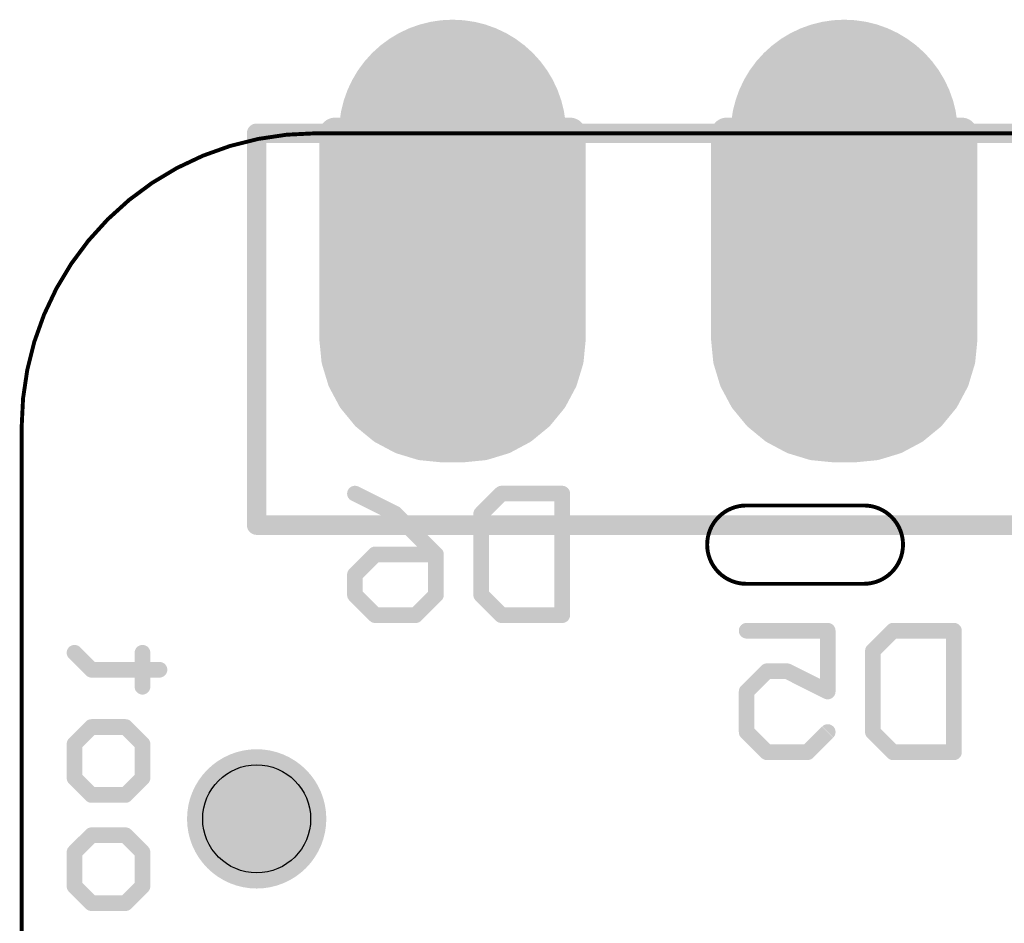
# Model space of a CAD drawing. Extents: x 63.5 to 84.5, y 8.2 to 27.4.
# Tile 4 of 7: x 63.5 to 69.9, y 21.5 to 27.4. Entities that reach past the tile are written whole.
import ezdxf

# ---------------------------------------------------------------- set-up
doc = ezdxf.new("R2010")
doc.units = 0
for name, color, linetype in [('20', 213, 'CONTINUOUS'), ('22', 140, 'CONTINUOUS'), ('26', 140, 'CONTINUOUS'), ('30', 253, 'CONTINUOUS')]:
    doc.layers.add(name, color=color, linetype=linetype)

# ---------------------------------------------------------------- blocks, each defined once
blk = doc.blocks.new('ROUNDP')
at = {"const_width": 0.5}
blk.add_lwpolyline([(0, -0.25, 1), (0, 0.25, 1), (0, -0.25)], format="xyb", dxfattribs=at)

msp = doc.modelspace()

# ---------------------------------------------------------------- linework, layer by layer
at = {"layer": '20'}
for points, const_width in [([(65.405, 26.67, 0.4142), (63.5, 24.765)], 0.0254), ([(65.405, 26.6764, 1), (65.405, 26.6637)], 0.0127), ([(65.405, 26.6637, 1), (65.405, 26.6764)], 0.0127), ([(63.5063, 24.765, 1), (63.4937, 24.765)], 0.0127), ([(63.4937, 24.765, 1), (63.5063, 24.765)], 0.0127), ([(68.199, 24.257, 0.4142), (67.945, 24.003)], 0.0254), ([(68.199, 24.2634, 1), (68.199, 24.2507)], 0.0127), ([(68.199, 24.2507, 1), (68.199, 24.2634)], 0.0127), ([(68.961, 24.2634, 1), (68.961, 24.2507)], 0.0127), ([(69.215, 24.003, 0.4142), (68.961, 24.257)], 0.0254), ([(68.961, 24.2507, 1), (68.961, 24.2634)], 0.0127), ([(67.945, 24.003, 0.4142), (68.199, 23.749)], 0.0254), ([(67.9514, 24.003, 1), (67.9387, 24.003)], 0.0127), ([(67.9387, 24.003, 1), (67.9514, 24.003)], 0.0127), ([(68.961, 23.749, 0.4142), (69.215, 24.003)], 0.0254), ([(69.2214, 24.003, 1), (69.2087, 24.003)], 0.0127), ([(69.2087, 24.003, 1), (69.2214, 24.003)], 0.0127), ([(68.199, 23.7554, 1), (68.199, 23.7427)], 0.0127), ([(68.199, 23.7427, 1), (68.199, 23.7554)], 0.0127), ([(68.961, 23.7554, 1), (68.961, 23.7427)], 0.0127), ([(68.961, 23.7427, 1), (68.961, 23.7554)], 0.0127)]:
    msp.add_lwpolyline(points, format="xyb", dxfattribs=dict(at, const_width=const_width))
at = {"layer": '20', "const_width": 0.0254}
for points in [[(65.405, 26.67), (82.55, 26.67)], [(63.5, 24.765), (63.5, 10.795)], [(68.199, 24.257), (68.961, 24.257)], [(68.961, 23.749), (68.199, 23.749)]]:
    msp.add_lwpolyline(points, dxfattribs=at)
at = {"layer": '20'}
msp.add_circle((65.024, 22.225), 0.35, dxfattribs=at)
at = {"layer": '22', "const_width": 0.0635}
for points in [[(65.0558, 26.67, 1), (64.9922, 26.67)], [(65.024, 26.7018, 1), (65.024, 26.6383)], [(64.9922, 24.13, 1), (65.0558, 24.13)], [(65.024, 24.1618, 1), (65.024, 24.0983)]]:
    msp.add_lwpolyline(points, format="xyb", dxfattribs=at)
at = {"layer": '22', "const_width": 0.127}
for points in [[(65.024, 24.13), (65.024, 26.67)], [(65.024, 26.67), (82.804, 26.67)], [(82.804, 24.13), (65.024, 24.13)]]:
    msp.add_lwpolyline(points, dxfattribs=at)
at = {"layer": '26', "const_width": 0.1016}
for points in [[(65.6612, 24.3339), (65.9239, 24.2025)], [(66.4798, 24.2025), (66.6112, 24.3339)], [(66.6112, 24.3339), (67.0052, 24.3339)], [(67.0052, 24.3339), (67.0052, 23.5458)], [(65.9239, 24.2025), (66.1866, 23.9398)], [(66.4798, 23.6771), (66.4798, 24.2025)], [(65.6612, 23.8085), (65.7926, 23.9398)], [(65.7926, 23.9398), (66.1866, 23.9398)], [(66.1866, 23.9398), (66.1866, 23.6771)], [(65.6612, 23.6771), (65.6612, 23.8085)], [(65.7926, 23.5458), (65.6612, 23.6771)], [(66.1866, 23.6771), (66.0553, 23.5458)], [(66.6112, 23.5458), (66.4798, 23.6771)], [(66.0553, 23.5458), (65.7926, 23.5458)], [(67.0052, 23.5458), (66.6112, 23.5458)], [(68.2012, 23.4449), (68.7266, 23.4449)], [(68.7266, 23.4449), (68.7266, 23.0508)], [(69.0198, 23.3135), (69.1512, 23.4449)], [(69.1512, 23.4449), (69.5452, 23.4449)], [(69.5452, 23.4449), (69.5452, 22.6568)], [(63.9531, 23.1918), (63.8429, 23.302)], [(64.2835, 23.0817), (64.2835, 23.302)], [(69.0198, 22.7881), (69.0198, 23.3135)], [(64.3937, 23.1918), (63.9531, 23.1918)], [(68.3326, 23.1822), (68.2012, 23.0508)], [(68.4639, 23.1822), (68.3326, 23.1822)], [(68.7266, 23.0508), (68.4639, 23.1822)], [(68.2012, 23.0508), (68.2012, 22.7881)], [(63.8429, 22.7105), (63.9531, 22.8207)], [(63.9531, 22.8207), (64.1734, 22.8207)], [(64.1734, 22.8207), (64.2835, 22.7105)], [(68.2012, 22.7881), (68.3326, 22.6568)], [(68.5953, 22.6568), (68.7266, 22.7881)], [(69.1512, 22.6568), (69.0198, 22.7881)], [(63.8429, 22.4902), (63.8429, 22.7105)], [(64.2835, 22.7105), (64.2835, 22.4902)], [(68.3326, 22.6568), (68.5953, 22.6568)], [(69.5452, 22.6568), (69.1512, 22.6568)], [(63.9531, 22.38), (63.8429, 22.4902)], [(64.2835, 22.4902), (64.1734, 22.38)], [(64.1734, 22.38), (63.9531, 22.38)], [(63.8429, 22.0089), (63.9531, 22.119)], [(63.9531, 22.119), (64.1734, 22.119)], [(64.1734, 22.119), (64.2835, 22.0089)], [(63.8429, 21.7886), (63.8429, 22.0089)], [(64.2835, 22.0089), (64.2835, 21.7886)], [(63.9531, 21.6784), (63.8429, 21.7886)], [(64.2835, 21.7886), (64.1734, 21.6784)], [(64.1734, 21.6784), (63.9531, 21.6784)]]:
    msp.add_lwpolyline(points, dxfattribs=at)
at = {"layer": '26', "const_width": 0.0508}
for points in [[(65.6726, 24.3566, 1), (65.6499, 24.3112)], [(66.6112, 24.3593, 1), (66.6112, 24.3085)], [(66.6291, 24.3159, 1), (66.5932, 24.3518)], [(67.0306, 24.3339, 1), (66.9798, 24.3339)], [(67.0052, 24.3085, 1), (67.0052, 24.3593)], [(65.9419, 24.2205, 1), (65.906, 24.1846)], [(65.9126, 24.1798, 1), (65.9353, 24.2252)], [(66.5052, 24.2025, 1), (66.4544, 24.2025)], [(66.4619, 24.2205, 1), (66.4978, 24.1846)], [(65.7926, 23.9652, 1), (65.7926, 23.9144)], [(65.8105, 23.9219, 1), (65.7746, 23.9578)], [(66.212, 23.9398, 1), (66.1612, 23.9398)], [(66.1687, 23.9219, 1), (66.2046, 23.9578)], [(66.1866, 23.9144, 1), (66.1866, 23.9652)], [(65.6866, 23.8085, 1), (65.6358, 23.8085)], [(65.6433, 23.8265, 1), (65.6792, 23.7905)], [(65.6358, 23.6771, 1), (65.6866, 23.6771)], [(65.6792, 23.6951, 1), (65.6433, 23.6592)], [(66.1612, 23.6771, 1), (66.212, 23.6771)], [(66.2046, 23.6592, 1), (66.1687, 23.6951)], [(66.4544, 23.6771, 1), (66.5052, 23.6771)], [(66.4978, 23.6951, 1), (66.4619, 23.6592)], [(65.7926, 23.5712, 1), (65.7926, 23.5204)], [(65.7746, 23.5278, 1), (65.8105, 23.5638)], [(66.0373, 23.5638, 1), (66.0732, 23.5278)], [(66.0553, 23.5204, 1), (66.0553, 23.5712)], [(66.6112, 23.5712, 1), (66.6112, 23.5204)], [(66.5932, 23.5278, 1), (66.6291, 23.5638)], [(66.9798, 23.5458, 1), (67.0306, 23.5458)], [(67.0052, 23.5204, 1), (67.0052, 23.5712)], [(68.2012, 23.4703, 1), (68.2012, 23.4195)], [(68.752, 23.4449, 1), (68.7012, 23.4449)], [(68.7266, 23.4195, 1), (68.7266, 23.4703)], [(69.1512, 23.4703, 1), (69.1512, 23.4195)], [(69.1691, 23.4269, 1), (69.1332, 23.4628)], [(69.5706, 23.4449, 1), (69.5198, 23.4449)], [(69.5452, 23.4195, 1), (69.5452, 23.4703)], [(63.8609, 23.32, 1), (63.8249, 23.284)], [(64.3089, 23.302, 1), (64.2581, 23.302)], [(69.0452, 23.3135, 1), (68.9944, 23.3135)], [(69.0019, 23.3315, 1), (69.0378, 23.2956)], [(63.9531, 23.2172, 1), (63.9531, 23.1664)], [(64.3937, 23.1664, 1), (64.3937, 23.2172)], [(63.9351, 23.1739, 1), (63.971, 23.2098)], [(68.3326, 23.2076, 1), (68.3326, 23.1568)], [(68.3505, 23.1642, 1), (68.3146, 23.2001)], [(68.4753, 23.2049, 1), (68.4526, 23.1595)], [(68.4639, 23.1568, 1), (68.4639, 23.2076)], [(64.2581, 23.0817, 1), (64.3089, 23.0817)], [(68.2266, 23.0508, 1), (68.1758, 23.0508)], [(68.1833, 23.0688, 1), (68.2192, 23.0329)], [(68.7012, 23.0508, 1), (68.752, 23.0508)], [(68.7153, 23.0281, 1), (68.738, 23.0736)], [(63.9531, 22.8461, 1), (63.9531, 22.7953)], [(63.971, 22.8027, 1), (63.9351, 22.8386)], [(64.1913, 22.8386, 1), (64.1554, 22.8027)], [(64.1734, 22.7953, 1), (64.1734, 22.8461)], [(68.1758, 22.7881, 1), (68.2266, 22.7881)], [(68.2192, 22.8061, 1), (68.1833, 22.7702)], [(68.7446, 22.7702, 1), (68.7087, 22.8061)], [(68.9944, 22.7881, 1), (69.0452, 22.7881)], [(69.0378, 22.8061, 1), (69.0019, 22.7702)], [(63.8683, 22.7105, 1), (63.8175, 22.7105)], [(63.8249, 22.7285, 1), (63.8609, 22.6926)], [(64.3089, 22.7105, 1), (64.2581, 22.7105)], [(64.2656, 22.6926, 1), (64.3015, 22.7285)], [(68.3326, 22.6822, 1), (68.3326, 22.6314)], [(68.3146, 22.6388, 1), (68.3505, 22.6748)], [(68.5773, 22.6748, 1), (68.6132, 22.6388)], [(68.5953, 22.6314, 1), (68.5953, 22.6822)], [(69.1512, 22.6822, 1), (69.1512, 22.6314)], [(69.1332, 22.6388, 1), (69.1691, 22.6748)], [(69.5198, 22.6568, 1), (69.5706, 22.6568)], [(69.5452, 22.6314, 1), (69.5452, 22.6822)], [(63.8609, 22.5082, 1), (63.8249, 22.4722)], [(64.3015, 22.4722, 1), (64.2656, 22.5082)], [(63.8175, 22.4902, 1), (63.8683, 22.4902)], [(64.2581, 22.4902, 1), (64.3089, 22.4902)], [(63.9531, 22.4054, 1), (63.9531, 22.3546)], [(63.9351, 22.3621, 1), (63.971, 22.398)], [(64.1554, 22.398, 1), (64.1913, 22.3621)], [(64.1734, 22.3546, 1), (64.1734, 22.4054)], [(63.9531, 22.1444, 1), (63.9531, 22.0936)], [(63.971, 22.1011, 1), (63.9351, 22.137)], [(64.1913, 22.137, 1), (64.1554, 22.1011)], [(64.1734, 22.0936, 1), (64.1734, 22.1444)], [(63.8683, 22.0089, 1), (63.8175, 22.0089)], [(63.8249, 22.0268, 1), (63.8609, 21.9909)], [(64.3089, 22.0089, 1), (64.2581, 22.0089)], [(64.2656, 21.9909, 1), (64.3015, 22.0268)], [(63.8609, 21.8065, 1), (63.8249, 21.7706)], [(64.3015, 21.7706, 1), (64.2656, 21.8065)], [(63.8175, 21.7886, 1), (63.8683, 21.7886)], [(64.2581, 21.7886, 1), (64.3089, 21.7886)], [(63.9531, 21.7038, 1), (63.9531, 21.653)], [(63.9351, 21.6604, 1), (63.971, 21.6964)], [(64.1554, 21.6964, 1), (64.1913, 21.6604)], [(64.1734, 21.653, 1), (64.1734, 21.7038)]]:
    msp.add_lwpolyline(points, format="xyb", dxfattribs=at)
at = {"layer": '30', "const_width": 0.2032}
for points in [[(65.532, 26.67), (65.532, 25.3365)], [(67.056, 26.67), (65.532, 26.67)], [(65.5828, 26.67), (65.5828, 25.077)], [(65.786, 26.67), (65.786, 24.802)], [(65.9892, 26.67), (65.9892, 24.6833)], [(66.1924, 26.67), (66.1924, 24.6418)], [(66.3956, 26.67), (66.3956, 24.6418)], [(66.5988, 26.67), (66.5988, 24.6833)], [(66.802, 26.67), (66.802, 24.802)], [(67.0052, 26.67), (67.0052, 25.077)], [(67.056, 25.3365), (67.056, 26.67)], [(68.072, 26.67), (68.072, 25.3365)], [(69.596, 26.67), (68.072, 26.67)], [(68.2244, 26.67), (68.2244, 24.9062)], [(68.4276, 26.67), (68.4276, 24.7316)], [(68.6308, 26.67), (68.6308, 24.6525)], [(68.834, 26.67), (68.834, 24.638)], [(69.0372, 26.67), (69.0372, 24.6525)], [(69.2404, 26.67), (69.2404, 24.7316)], [(69.4436, 26.67), (69.4436, 24.9062)], [(69.596, 25.3365), (69.596, 26.67)], [(65.532, 25.3365), (65.5454, 25.2002)], [(67.0426, 25.2002), (67.056, 25.3365)], [(68.072, 25.3365), (68.0854, 25.2002)], [(69.5826, 25.2002), (69.596, 25.3365)], [(65.5454, 25.2002), (65.5852, 25.0692)], [(67.0028, 25.0692), (67.0426, 25.2002)], [(68.0854, 25.2002), (68.1252, 25.0692)], [(69.5428, 25.0692), (69.5826, 25.2002)], [(65.5852, 25.0692), (65.6497, 24.9484)], [(66.9383, 24.9484), (67.0028, 25.0692)], [(68.1252, 25.0692), (68.1897, 24.9484)], [(69.4783, 24.9484), (69.5428, 25.0692)], [(65.6497, 24.9484), (65.7366, 24.8426)], [(66.8514, 24.8426), (66.9383, 24.9484)], [(68.1897, 24.9484), (68.2766, 24.8426)], [(69.3914, 24.8426), (69.4783, 24.9484)], [(65.7366, 24.8426), (65.8424, 24.7557)], [(66.7456, 24.7557), (66.8514, 24.8426)], [(68.2766, 24.8426), (68.3824, 24.7557)], [(69.2856, 24.7557), (69.3914, 24.8426)], [(65.8424, 24.7557), (65.9632, 24.6912)], [(66.6248, 24.6912), (66.7456, 24.7557)], [(68.3824, 24.7557), (68.5032, 24.6912)], [(69.1648, 24.6912), (69.2856, 24.7557)], [(65.9632, 24.6912), (66.0942, 24.6514)], [(66.4938, 24.6514), (66.6248, 24.6912)], [(68.5032, 24.6912), (68.6342, 24.6514)], [(69.0338, 24.6514), (69.1648, 24.6912)], [(66.0942, 24.6514), (66.2305, 24.638)], [(66.2305, 24.638), (66.3575, 24.638)], [(66.3575, 24.638), (66.4938, 24.6514)], [(68.6342, 24.6514), (68.7705, 24.638)], [(68.7705, 24.638), (68.8975, 24.638)], [(68.8975, 24.638), (69.0338, 24.6514)]]:
    msp.add_lwpolyline(points, dxfattribs=at)
at = {"layer": '30'}
for points, const_width in [([(65.5828, 26.67, 1), (65.4812, 26.67)], 0.1016), ([(65.532, 26.7208, 1), (65.532, 26.6192)], 0.1016), ([(65.6336, 26.67, 1), (65.532, 26.67)], 0.1016), ([(65.8368, 26.67, 1), (65.7352, 26.67)], 0.1016), ([(66.04, 26.67, 1), (65.9384, 26.67)], 0.1016), ([(66.2432, 26.67, 1), (66.1416, 26.67)], 0.1016), ([(66.4464, 26.67, 1), (66.3448, 26.67)], 0.1016), ([(66.6496, 26.67, 1), (66.548, 26.67)], 0.1016), ([(66.8528, 26.67, 1), (66.7512, 26.67)], 0.1016), ([(67.056, 26.67, 1), (66.9544, 26.67)], 0.1016), ([(67.1068, 26.67, 1), (67.0052, 26.67)], 0.1016), ([(67.056, 26.6192, 1), (67.056, 26.7208)], 0.1016), ([(68.1228, 26.67, 1), (68.0212, 26.67)], 0.1016), ([(68.072, 26.7208, 1), (68.072, 26.6192)], 0.1016), ([(68.2752, 26.67, 1), (68.1736, 26.67)], 0.1016), ([(68.4784, 26.67, 1), (68.3768, 26.67)], 0.1016), ([(68.6816, 26.67, 1), (68.58, 26.67)], 0.1016), ([(68.8848, 26.67, 1), (68.7832, 26.67)], 0.1016), ([(69.088, 26.67, 1), (68.9864, 26.67)], 0.1016), ([(69.2912, 26.67, 1), (69.1896, 26.67)], 0.1016), ([(69.4944, 26.67, 1), (69.3928, 26.67)], 0.1016), ([(69.6468, 26.67, 1), (69.5452, 26.67)], 0.1016), ([(69.596, 26.6192, 1), (69.596, 26.7208)], 0.1016), ([(65.5826, 25.3415, 1), (65.4814, 25.3315)], 0.1016), ([(67.1066, 25.3315, 1), (67.0054, 25.3415)], 0.1016), ([(68.1226, 25.3415, 1), (68.0214, 25.3315)], 0.1016), ([(69.6466, 25.3315, 1), (69.5454, 25.3415)], 0.1016), ([(65.4812, 25.3365, 1), (65.5828, 25.3365)], 0.1016), ([(67.0052, 25.3365, 1), (67.1068, 25.3365)], 0.1016), ([(68.0212, 25.3365, 1), (68.1228, 25.3365)], 0.1016), ([(69.5452, 25.3365, 1), (69.6468, 25.3365)], 0.1016), ([(65.594, 25.215, 1), (65.4968, 25.1855)], 0.1016), ([(67.0912, 25.1855, 1), (66.994, 25.215)], 0.1016), ([(68.134, 25.215, 1), (68.0368, 25.1855)], 0.1016), ([(69.6312, 25.1855, 1), (69.534, 25.215)], 0.1016), ([(65.4949, 25.1952, 1), (65.596, 25.2052)], 0.1016), ([(66.992, 25.2052, 1), (67.0931, 25.1952)], 0.1016), ([(68.0349, 25.1952, 1), (68.136, 25.2052)], 0.1016), ([(69.532, 25.2052, 1), (69.6331, 25.1952)], 0.1016), ([(65.63, 25.0931, 1), (65.5404, 25.0452)], 0.1016), ([(67.0476, 25.0452, 1), (66.958, 25.0931)], 0.1016), ([(68.17, 25.0931, 1), (68.0804, 25.0452)], 0.1016), ([(69.5876, 25.0452, 1), (69.498, 25.0931)], 0.1016), ([(65.532, 25.077, 1), (65.6336, 25.077)], 0.1016), ([(65.5366, 25.0545, 1), (65.6338, 25.0839)], 0.1016), ([(66.9542, 25.0839, 1), (67.0514, 25.0545)], 0.1016), ([(66.9544, 25.077, 1), (67.056, 25.077)], 0.1016), ([(68.0766, 25.0545, 1), (68.1738, 25.0839)], 0.1016), ([(69.4942, 25.0839, 1), (69.5914, 25.0545)], 0.1016), ([(65.689, 24.9807, 1), (65.6104, 24.9162)], 0.1016), ([(66.9776, 24.9162, 1), (66.899, 24.9807)], 0.1016), ([(68.229, 24.9807, 1), (68.1504, 24.9162)], 0.1016), ([(69.5176, 24.9162, 1), (69.439, 24.9807)], 0.1016), ([(65.6049, 24.9245, 1), (65.6945, 24.9724)], 0.1016), ([(66.8935, 24.9724, 1), (66.9831, 24.9245)], 0.1016), ([(68.1449, 24.9245, 1), (68.2345, 24.9724)], 0.1016), ([(69.4335, 24.9724, 1), (69.5231, 24.9245)], 0.1016), ([(65.7688, 24.8819, 1), (65.7044, 24.8033)], 0.1016), ([(65.6973, 24.8104, 1), (65.7759, 24.8748)], 0.1016), ([(66.8121, 24.8748, 1), (66.8907, 24.8104)], 0.1016), ([(66.8836, 24.8033, 1), (66.8192, 24.8819)], 0.1016), ([(68.1736, 24.9062, 1), (68.2752, 24.9062)], 0.1016), ([(68.3088, 24.8819, 1), (68.2444, 24.8033)], 0.1016), ([(68.2373, 24.8104, 1), (68.3159, 24.8748)], 0.1016), ([(69.3521, 24.8748, 1), (69.4307, 24.8104)], 0.1016), ([(69.4236, 24.8033, 1), (69.3592, 24.8819)], 0.1016), ([(69.3928, 24.9062, 1), (69.4944, 24.9062)], 0.1016), ([(65.7352, 24.802, 1), (65.8368, 24.802)], 0.1016), ([(65.8664, 24.8005, 1), (65.8185, 24.7109)], 0.1016), ([(65.8102, 24.7164, 1), (65.8747, 24.795)], 0.1016), ([(66.7133, 24.795, 1), (66.7778, 24.7164)], 0.1016), ([(66.7695, 24.7109, 1), (66.7216, 24.8005)], 0.1016), ([(66.7512, 24.802, 1), (66.8528, 24.802)], 0.1016), ([(68.4064, 24.8005, 1), (68.3585, 24.7109)], 0.1016), ([(68.3502, 24.7164, 1), (68.4147, 24.795)], 0.1016), ([(69.2533, 24.795, 1), (69.3178, 24.7164)], 0.1016), ([(69.3095, 24.7109, 1), (69.2616, 24.8005)], 0.1016), ([(65.9779, 24.7398, 1), (65.9485, 24.6426)], 0.1016), ([(65.9392, 24.6464, 1), (65.9871, 24.736)], 0.1016), ([(66.6009, 24.736, 1), (66.6488, 24.6464)], 0.1016), ([(66.6395, 24.6426, 1), (66.6101, 24.7398)], 0.1016), ([(68.3768, 24.7316, 1), (68.4784, 24.7316)], 0.1016), ([(68.5179, 24.7398, 1), (68.4885, 24.6426)], 0.1016), ([(68.4792, 24.6464, 1), (68.5271, 24.736)], 0.1016), ([(69.1409, 24.736, 1), (69.1888, 24.6464)], 0.1016), ([(69.1795, 24.6426, 1), (69.1501, 24.7398)], 0.1016), ([(69.1896, 24.7316, 1), (69.2912, 24.7316)], 0.1016), ([(65.9384, 24.6833, 1), (66.04, 24.6833)], 0.1016), ([(66.0992, 24.702, 1), (66.0892, 24.6009)], 0.1016), ([(66.0795, 24.6028, 1), (66.109, 24.7)], 0.1016), ([(66.2305, 24.6888, 1), (66.2305, 24.5872)], 0.1016), ([(66.2255, 24.5874, 1), (66.2355, 24.6886)], 0.1016), ([(66.3525, 24.6886, 1), (66.3625, 24.5874)], 0.1016), ([(66.3575, 24.5872, 1), (66.3575, 24.6888)], 0.1016), ([(66.479, 24.7, 1), (66.5085, 24.6028)], 0.1016), ([(66.4988, 24.6009, 1), (66.4888, 24.702)], 0.1016), ([(66.548, 24.6833, 1), (66.6496, 24.6833)], 0.1016), ([(68.6392, 24.702, 1), (68.6292, 24.6009)], 0.1016), ([(68.6195, 24.6028, 1), (68.649, 24.7)], 0.1016), ([(68.7705, 24.6888, 1), (68.7705, 24.5872)], 0.1016), ([(68.7655, 24.5874, 1), (68.7755, 24.6886)], 0.1016), ([(68.8925, 24.6886, 1), (68.9025, 24.5874)], 0.1016), ([(68.8975, 24.5872, 1), (68.8975, 24.6888)], 0.1016), ([(69.019, 24.7, 1), (69.0485, 24.6028)], 0.1016), ([(69.0388, 24.6009, 1), (69.0288, 24.702)], 0.1016), ([(66.1416, 24.6418, 1), (66.2432, 24.6418)], 0.1016), ([(66.3448, 24.6418, 1), (66.4464, 24.6418)], 0.1016), ([(68.58, 24.6525, 1), (68.6816, 24.6525)], 0.1016), ([(68.7832, 24.638, 1), (68.8848, 24.638)], 0.1016), ([(68.9864, 24.6525, 1), (69.088, 24.6525)], 0.1016), ([(65.024, 21.9992, 1), (65.024, 22.4508, 1), (65.024, 21.9992)], 0.4516)]:
    msp.add_lwpolyline(points, format="xyb", dxfattribs=dict(at, const_width=const_width))

# ---------------------------------------------------------------- block references
for p, xscale, yscale, rotation in [((66.294, 26.67), 1.4732, 1.4732, 180), ((68.834, 26.67), 1.4732, 1.4732, 180), ((66.294, 25.4), 1.7032, 1.7032, 270), ((68.834, 25.4), 1.7032, 1.7032, 270)]:
    msp.add_blockref('ROUNDP', p, dxfattribs=dict(at, xscale=xscale, yscale=yscale, rotation=rotation))

doc.saveas('drawing.dxf')
